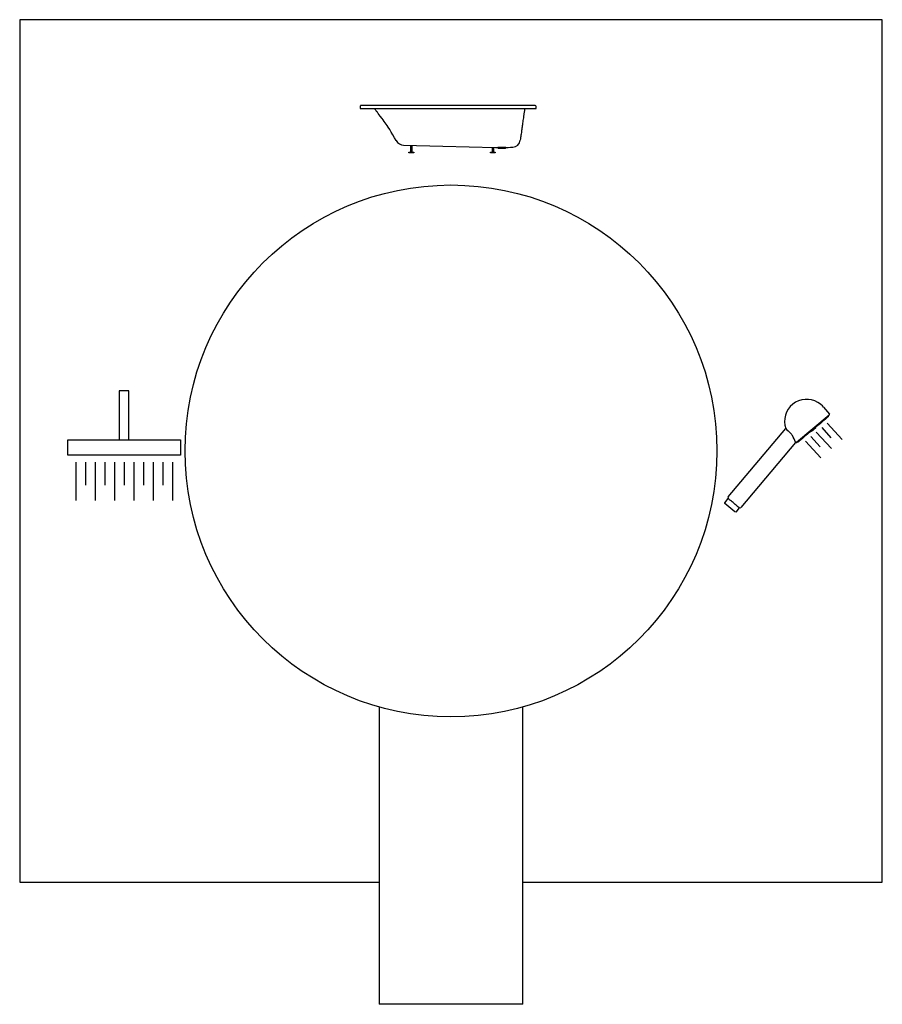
# Model space of a CAD drawing. Header units: millimetres. Extents: x 3992.4282 to 3992.4882, y 1833.1748 to 1833.2433.
import ezdxf

# ---------------------------------------------------------------- set-up
doc = ezdxf.new("R2010")
doc.units = ezdxf.units.MM
doc.layers.add('SANINDUSA', color=3, linetype='Continuous')

msp = doc.modelspace()

# ---------------------------------------------------------------- linework, layer by layer
at = {"layer": 'SANINDUSA'}
for p, q in [((3992.428161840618, 1833.243264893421), (3992.428161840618, 1833.183264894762)), ((3992.488161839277, 1833.243264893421), (3992.428161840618, 1833.243264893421)), ((3992.488161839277, 1833.183264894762), (3992.488161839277, 1833.243264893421)), ((3992.451836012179, 1833.237235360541), (3992.451833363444, 1833.237083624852)), ((3992.451833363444, 1833.237083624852), (3992.451876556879, 1833.237083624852)), ((3992.451835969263, 1833.237232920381), (3992.451835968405, 1833.237232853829)), ((3992.451836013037, 1833.237235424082), (3992.451836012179, 1833.237235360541)), ((3992.451836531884, 1833.237240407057), (3992.451836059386, 1833.237235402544)), ((3992.451876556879, 1833.237083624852), (3992.464037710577, 1833.237083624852)), ((3992.452122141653, 1833.237296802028), (3992.452095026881, 1833.237296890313)), ((3992.463452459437, 1833.237296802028), (3992.452122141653, 1833.237296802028)), ((3992.464012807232, 1833.237299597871), (3992.463452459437, 1833.237296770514)), ((3992.464037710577, 1833.237083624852), (3992.464080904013, 1833.237083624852)), ((3992.464078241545, 1833.237236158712), (3992.464078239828, 1833.237236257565)), ((3992.464080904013, 1833.237083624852), (3992.464078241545, 1833.237236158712)), ((3992.454356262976, 1833.23484969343), (3992.454355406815, 1833.234851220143)), ((3992.461268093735, 1833.234382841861), (3992.461422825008, 1833.234377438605)), ((3992.461422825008, 1833.234377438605), (3992.461474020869, 1833.234305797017)), ((3992.461701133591, 1833.234377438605), (3992.461422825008, 1833.234377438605)), ((3992.461701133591, 1833.234305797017), (3992.461474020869, 1833.234305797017)), ((3992.461979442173, 1833.234377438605), (3992.461701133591, 1833.234377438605)), ((3992.461928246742, 1833.234305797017), (3992.461701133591, 1833.234305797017)), ((3992.461928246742, 1833.234305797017), (3992.461979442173, 1833.234377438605)), ((3992.461979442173, 1833.234377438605), (3992.462133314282, 1833.234382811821)), ((3992.484078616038, 1833.216306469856), (3992.484479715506, 1833.215828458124)), ((3992.484473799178, 1833.215760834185), (3992.482194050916, 1833.213847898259)), ((3992.477448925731, 1833.210071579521), (3992.481444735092, 1833.214833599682)), ((3992.481450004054, 1833.214827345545), (3992.481444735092, 1833.214833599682)), ((3992.483527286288, 1833.214872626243), (3992.483233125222, 1833.214625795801)), ((3992.483511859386, 1833.21489101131), (3992.483527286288, 1833.214872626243)), ((3992.483946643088, 1833.214885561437), (3992.484593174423, 1833.21418278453)), ((3992.484321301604, 1833.21519993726), (3992.485378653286, 1833.214050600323)), ((3992.481843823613, 1833.214431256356), (3992.481786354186, 1833.214491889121)), ((3992.483197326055, 1833.214256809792), (3992.483843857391, 1833.213554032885)), ((3992.483233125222, 1833.214625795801), (3992.48321769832, 1833.214644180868)), ((3992.483571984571, 1833.214571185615), (3992.484629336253, 1833.213421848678)), ((3992.482126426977, 1833.213853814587), (3992.47833140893, 1833.209331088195)), ((3992.482123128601, 1833.213862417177), (3992.482126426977, 1833.213853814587)), ((3992.482822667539, 1833.213942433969), (3992.483880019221, 1833.212793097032)), ((3992.432063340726, 1833.212491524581), (3992.432063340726, 1833.209824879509)), ((3992.432735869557, 1833.212491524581), (3992.432735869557, 1833.210887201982)), ((3992.433408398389, 1833.212491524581), (3992.433408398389, 1833.209824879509)), ((3992.434080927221, 1833.212491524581), (3992.434080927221, 1833.210887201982)), ((3992.434753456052, 1833.212491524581), (3992.434753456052, 1833.209824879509)), ((3992.435425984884, 1833.212491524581), (3992.435425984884, 1833.210887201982)), ((3992.436098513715, 1833.212491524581), (3992.436098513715, 1833.209824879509)), ((3992.436771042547, 1833.212491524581), (3992.436771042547, 1833.210887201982)), ((3992.437443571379, 1833.212491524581), (3992.437443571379, 1833.209824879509)), ((3992.438116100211, 1833.212491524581), (3992.438116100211, 1833.210887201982)), ((3992.438788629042, 1833.212491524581), (3992.438788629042, 1833.209824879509)), ((3992.477198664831, 1833.209659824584), (3992.477443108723, 1833.20995114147)), ((3992.477217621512, 1833.209607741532), (3992.477198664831, 1833.209659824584)), ((3992.477914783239, 1833.209022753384), (3992.477217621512, 1833.209607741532)), ((3992.477564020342, 1833.209849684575), (3992.477443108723, 1833.20995114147)), ((3992.478213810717, 1833.209304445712), (3992.478092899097, 1833.209405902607)), ((3992.477969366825, 1833.209013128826), (3992.477914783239, 1833.209022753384)), ((3992.478213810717, 1833.209304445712), (3992.477969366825, 1833.209013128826)), ((3992.453161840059, 1833.195453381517), (3992.453161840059, 1833.1747648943)), ((3992.463161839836, 1833.1747648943), (3992.463161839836, 1833.195453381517)), ((3992.428161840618, 1833.183264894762), (3992.453161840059, 1833.183264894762)), ((3992.463161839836, 1833.183264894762), (3992.488161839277, 1833.183264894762)), ((3992.463161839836, 1833.1747648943), (3992.453161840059, 1833.1747648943))]:
    msp.add_line(p, q, dxfattribs=at)
for points in [[(3992.452095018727, 1833.237296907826), (3992.451992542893, 1833.237297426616), (3992.451901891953, 1833.237298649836)], [(3992.454355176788, 1833.234851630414), (3992.454238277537, 1833.235056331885), (3992.454122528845, 1833.235252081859), (3992.454008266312, 1833.23543904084), (3992.453895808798, 1833.235617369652), (3992.453785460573, 1833.235787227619), (3992.453714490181, 1833.235893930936), (3992.453644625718, 1833.235997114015), (3992.453575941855, 1833.236096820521), (3992.453508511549, 1833.236193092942), (3992.453439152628, 1833.236290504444), (3992.453365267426, 1833.236392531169), (3992.453237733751, 1833.23656458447), (3992.453105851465, 1833.236737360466), (3992.453039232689, 1833.236822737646), (3992.453031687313, 1833.236832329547), (3992.453024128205, 1833.236841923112), (3992.453016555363, 1833.236851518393), (3992.453008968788, 1833.236861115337), (3992.453003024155, 1833.236868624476), (3992.453001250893, 1833.236870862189), (3992.452999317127, 1833.236873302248), (3992.452989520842, 1833.236885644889), (3992.452976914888, 1833.236901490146), (3992.452961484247, 1833.23692082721), (3992.452935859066, 1833.236952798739), (3992.452904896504, 1833.236991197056), (3992.452868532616, 1833.237035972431), (3992.45282951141, 1833.237083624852)], [(3992.463287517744, 1833.237083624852), (3992.463282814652, 1833.237050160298), (3992.463268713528, 1833.236949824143), (3992.463253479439, 1833.236841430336), (3992.463246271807, 1833.236790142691), (3992.463238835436, 1833.236737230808), (3992.463231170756, 1833.236682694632), (3992.463223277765, 1833.236626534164), (3992.463215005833, 1833.236567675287), (3992.463205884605, 1833.236502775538), (3992.46319714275, 1833.236440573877), (3992.463182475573, 1833.236336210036), (3992.463169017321, 1833.236240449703), (3992.463156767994, 1833.236153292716), (3992.463145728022, 1833.236074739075), (3992.463135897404, 1833.23600478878), (3992.463127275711, 1833.23594344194), (3992.463119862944, 1833.235890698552), (3992.463117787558, 1833.235875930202), (3992.463114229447, 1833.235850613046), (3992.463110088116, 1833.235821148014), (3992.463105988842, 1833.235791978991), (3992.463101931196, 1833.235763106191), (3992.463097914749, 1833.235734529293), (3992.463093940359, 1833.23570624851), (3992.463083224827, 1833.235630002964), (3992.463072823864, 1833.235555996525), (3992.463055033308, 1833.235429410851), (3992.463038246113, 1833.235309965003), (3992.463026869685, 1833.235229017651), (3992.463015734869, 1833.235149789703), (3992.463003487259, 1833.235062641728), (3992.462991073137, 1833.234974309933), (3992.462978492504, 1833.234884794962)], [(3992.462978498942, 1833.234884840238), (3992.462978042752, 1833.234881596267), (3992.462977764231, 1833.234879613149), (3992.462977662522, 1833.234878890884)], [(3992.454862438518, 1833.234544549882), (3992.457598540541, 1833.234475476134), (3992.461268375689, 1833.234382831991)], [(3992.455437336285, 1833.234530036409), (3992.455437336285, 1833.234050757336), (3992.455371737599, 1833.234050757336), (3992.455371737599, 1833.234531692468)], [(3992.46111014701, 1833.234386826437), (3992.46111014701, 1833.234050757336), (3992.461044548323, 1833.234050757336), (3992.461044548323, 1833.234388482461)], [(3992.462133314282, 1833.234382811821), (3992.46229719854, 1833.234387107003), (3992.462461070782, 1833.234396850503)]]:
    msp.add_lwpolyline(points, dxfattribs=at)
for points in [[(3992.455237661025, 1833.234050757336), (3992.45557141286, 1833.234050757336), (3992.45557141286, 1833.234007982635), (3992.455237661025, 1833.234007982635)], [(3992.460910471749, 1833.234050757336), (3992.461244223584, 1833.234050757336), (3992.461244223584, 1833.234007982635), (3992.460910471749, 1833.234007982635)], [(3992.435087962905, 1833.2140433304), (3992.435764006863, 1833.2140433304), (3992.435764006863, 1833.217437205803), (3992.435087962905, 1833.217437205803)], [(3992.431515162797, 1833.2140433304), (3992.439336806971, 1833.2140433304), (3992.439336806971, 1833.212966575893), (3992.431515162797, 1833.212966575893)]]:
    msp.add_lwpolyline(points, close=True, dxfattribs=at)
at = {"layer": 'SANINDUSA', "flags": 128}
msp.add_lwpolyline([(3992.481908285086, 1833.214342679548), (3992.481879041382, 1833.214386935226), (3992.481843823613, 1833.214431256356)], dxfattribs=at)
at = {"layer": 'SANINDUSA'}
msp.add_circle((3992.458161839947, 1833.213264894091), 0.0185, dxfattribs=at)
for centre, radius, start, end in [((3992.45190039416, 1833.237234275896), 6.439136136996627e-05, 88.66713633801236, 178.9782840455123), ((3992.464013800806, 1833.237235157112), 6.444841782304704e-05, 0.9783697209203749, 90.88333993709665), ((3992.454877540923, 1833.235141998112), 0.0005976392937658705, 209.2813677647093, 268.5519757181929), ((3992.462421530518, 1833.234957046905), 0.0005615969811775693, 274.0373985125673, 352.0003267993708), ((3992.482901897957, 1833.215319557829), 0.001535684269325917, 59.52677873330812, 198.4428988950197), ((3992.48296039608, 1833.21539160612), 0.001443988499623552, 39.2834064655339, 60.07750189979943), ((3992.484381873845, 1833.215683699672), 4.8e-05, 310.0000000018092, 40.00000000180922), ((3992.484442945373, 1833.215797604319), 4.8e-05, 310.0000000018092, 40.00000000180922), ((3992.486586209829, 1833.219640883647), 0.007039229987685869, 223.1425633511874, 227.0098783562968), ((3992.479630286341, 1833.213035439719), 0.002626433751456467, 18.35278813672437, 29.84955294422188), ((3992.482163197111, 1833.213884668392), 4.8e-05, 220.0000000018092, 310.0000000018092), ((3992.482285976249, 1833.213925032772), 4.8e-05, 220.0000000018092, 310.0000000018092), ((3992.477522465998, 1833.21000987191), 9.599999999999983e-05, 139.9999999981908, 229.9999999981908), ((3992.478257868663, 1833.209392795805), 9.600000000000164e-05, 229.9999999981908, 319.9999999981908)]:
    msp.add_arc(centre, radius, start, end, dxfattribs=at)
msp.add_open_spline([(3992.484412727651, 1833.215646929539), (3992.484412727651, 1833.215646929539), (3992.484302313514, 1833.215554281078), (3992.483909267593, 1833.215224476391), (3992.483642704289, 1833.21500080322), (3992.483086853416, 1833.214534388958), (3992.482820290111, 1833.214310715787), (3992.482427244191, 1833.213980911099), (3992.482316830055, 1833.213888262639), (3992.482316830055, 1833.213888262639)], degree=3, knots=[0, 0, 0, 0, 0.25, 0.25, 0.5, 0.5, 0.75, 0.75, 1, 1, 1, 1], dxfattribs=at)
for points in [[(3992.4777801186, 1833.209668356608), (3992.477695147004, 1833.209739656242), (3992.477620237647, 1833.209802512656), (3992.477564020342, 1833.209849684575)], [(3992.47787680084, 1833.209587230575), (3992.477845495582, 1833.209613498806), (3992.477811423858, 1833.209642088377), (3992.4777801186, 1833.209668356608)], [(3992.478092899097, 1833.209405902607), (3992.478036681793, 1833.209453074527), (3992.477961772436, 1833.209515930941), (3992.47787680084, 1833.209587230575)]]:
    msp.add_open_spline(points, degree=3, dxfattribs=at)

doc.saveas('drawing.dxf')
